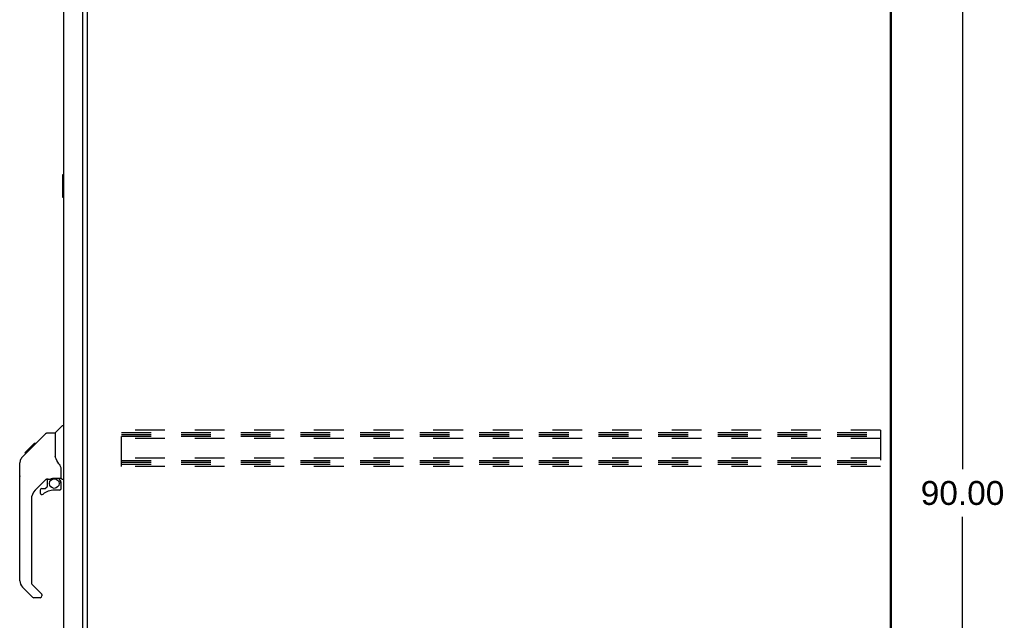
# Model space of a CAD drawing. Header units: inches. Extents: x 0 to 243, y 0 to 157.
# Tile 12 of 18: x 129 to 173, y 47 to 74. Entities that reach past the tile are written whole.
import ezdxf

# ---------------------------------------------------------------- set-up
doc = ezdxf.new("R2010")
doc.units = ezdxf.units.IN
doc.header["$LTSCALE"] = 13.357143
doc.header["$MEASUREMENT"] = 0
doc.linetypes.add('HIDDEN', pattern=[0.2, 0.1, -0.1])
doc.layers.get('0').update_dxf_attribs({"linetype": 'CONTINUOUS'})
doc.layers.add('DEFAULT_2', color=8, linetype='HIDDEN')
doc.layers.add('DIMENSIONS', color=7, linetype='CONTINUOUS')
doc.styles.get("Standard").update_dxf_attribs({"font": 'arial.ttf'})
doc.dimstyles.new('DIMSTYLE_1', dxfattribs={"dimtxt": 1.071429, "dimasz": 1.428571, "dimexe": 0.09, "dimexo": 0.07, "dimgap": 0.0375, "dimtad": 0, "dimtih": 1, "dimtoh": 1, "dimzin": 4, "dimdsep": 46, "dimtxsty": 'Standard', "dimblk": '_FILLED', "dimblk1": '_FILLED', "dimblk2": '_FILLED', "dimcen": 0.09, "dimazin": 1, "dimtfac": 1, "dimtdec": 3, "dimtofl": 0, "dimtmove": 0, "dimatfit": 3, "dimldrblk": '_FILLED', "dimfxl": 1, "dimtolj": 1, "dimtzin": 4, "dimarcsym": 0})

# ---------------------------------------------------------------- blocks, each defined once
blk = doc.blocks.new('_FILLED')
at = {"color": 0, "linetype": 'ByBlock'}
blk.add_solid([(0, 0), (-1, 0.2), (-1, -0.2)], dxfattribs=at)
blk = doc.blocks.new('*D3')
at = {"layer": 'DIMENSIONS', "color": 2, "linetype": 'Continuous'}
for p, q in [((168.59, 98.084), (172.246, 98.084)), ((170.961, 98.084), (170.961, 54.155)), ((170.961, 8.084), (170.961, 52.012)), ((168.59, 8.084), (172.246, 8.084))]:
    blk.add_line(p, q, dxfattribs=at)
at = {"layer": 'DIMENSIONS', "color": 2, "linetype": 'Continuous', "xscale": 1.4285714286, "yscale": 1.4285714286, "zscale": 1.4285714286}
for p, rotation in [((170.961, 98.084), 90), ((170.961, 8.084), 270)]:
    blk.add_blockref('_FILLED', p, dxfattribs=dict(at, rotation=rotation))
at = {"layer": 'DIMENSIONS', "color": 2, "linetype": 'Continuous', "insert": (170.961, 53.619), "char_height": 1.0714, "width": 3.74403, "attachment_point": 2, "line_spacing_factor": 0.9}
blk.add_mtext('90.00', dxfattribs=at)

msp = doc.modelspace()

# ---------------------------------------------------------------- linework, layer by layer
at = {"color": 3, "linetype": 'Continuous'}
for p, q in [((167.715, 97.917), (167.715, 8.25)), ((167.767, 97.98), (167.767, 8.188)), ((130.709, 15.08), (130.709, 95.087)), ((131.563, 14.958), (131.563, 95.21)), ((131.767, 15.376), (131.767, 94.791))]:
    msp.add_line(p, q, dxfattribs=at)
at = {"color": 7, "linetype": 'Continuous'}
for p, q in [((130.649, 67.319), (130.649, 66.349)), ((130.709, 67.334), (130.664, 67.334)), ((130.696, 67.234), (130.696, 66.434)), ((130.664, 66.334), (130.709, 66.334)), ((130.321, 55.778), (130.619, 56.076)), ((130.709, 56.087), (130.647, 56.087)), ((129.274, 55.125), (129.899, 55.749)), ((129.954, 55.773), (130.315, 55.773)), ((130.315, 55.773), (130.315, 54.668)), ((128.966, 54.884), (129.375, 55.293)), ((129.282, 55.133), (129.215, 55.133)), ((129.359, 55.21), (129.292, 55.21)), ((129.375, 55.293), (129.377, 55.295)), ((129.442, 55.293), (129.375, 55.293)), ((129.376, 55.293), (129.443, 55.293)), ((129.377, 55.295), (129.444, 55.295)), ((128.856, 54.706), (129.134, 54.984)), ((128.962, 54.879), (128.965, 54.882)), ((128.962, 54.879), (129.028, 54.879)), ((128.965, 54.882), (129.032, 54.882)), ((129.033, 54.884), (128.966, 54.884)), ((129.114, 54.965), (129.047, 54.965)), ((129.2, 55.051), (129.133, 55.051)), ((129.134, 54.984), (129.267, 55.118)), ((129.161, 55.011), (129.134, 54.984)), ((129.274, 55.125), (129.239, 55.089)), ((130.335, 54.675), (130.315, 54.73)), ((128.729, 53.846), (128.729, 54.432)), ((128.74, 49.144), (128.74, 54.428)), ((130.365, 54.608), (130.335, 54.675)), ((130.591, 53.745), (130.591, 54.152)), ((129.927, 53.711), (129.425, 53.209)), ((129.961, 53.701), (129.961, 53.374)), ((130.003, 53.706), (130.091, 53.706)), ((130.269, 53.747), (130.276, 53.747)), ((130.276, 53.747), (130.571, 53.747)), ((130.453, 53.747), (130.533, 53.667)), ((130.526, 53.66), (130.519, 53.653)), ((130.571, 53.528), (130.591, 53.528)), ((130.591, 53.29), (130.591, 53.528)), ((130.63, 53.706), (130.709, 53.706)), ((129.646, 53.212), (129.646, 53.092)), ((129.725, 53.29), (129.877, 53.29)), ((129.886, 53.294), (129.958, 53.366)), ((130.512, 53.212), (130.276, 53.212)), ((129.252, 52.792), (129.252, 49.059)), ((129.275, 49.003), (129.711, 48.568)), ((129.308, 48.414), (128.856, 48.866)), ((129.725, 48.534), (129.725, 48.469)), ((129.646, 48.391), (129.364, 48.391))]:
    msp.add_line(p, q, dxfattribs=at)
for points in [[(130.694, 67.27), (130.694, 67.264), (130.695, 67.258), (130.695, 67.252), (130.695, 67.246), (130.696, 67.24), (130.696, 67.234)], [(130.696, 66.434), (130.696, 66.427), (130.695, 66.421), (130.695, 66.415), (130.695, 66.409), (130.694, 66.403), (130.694, 66.397)], [(129.899, 55.749), (129.906, 55.756), (129.915, 55.762), (129.924, 55.766), (129.934, 55.77), (129.944, 55.772), (129.954, 55.773)], [(128.856, 54.706), (128.836, 54.685), (128.811, 54.653), (128.789, 54.617), (128.771, 54.579), (128.757, 54.54), (128.747, 54.499), (128.742, 54.458), (128.74, 54.428)], [(129.239, 55.089), (129.217, 55.067), (129.195, 55.045), (129.161, 55.011)], [(130.538, 54.322), (130.489, 54.393), (130.44, 54.47), (130.399, 54.54), (130.365, 54.608)], [(130.591, 54.152), (130.59, 54.175), (130.585, 54.21), (130.576, 54.244), (130.564, 54.276), (130.549, 54.306), (130.538, 54.322)], [(130.091, 53.706), (130.099, 53.706), (130.108, 53.708), (130.118, 53.711), (130.129, 53.715), (130.143, 53.72), (130.157, 53.725), (130.174, 53.731), (130.192, 53.736), (130.211, 53.74), (130.23, 53.744), (130.25, 53.746), (130.269, 53.747)], [(130.571, 53.528), (130.57, 53.542), (130.569, 53.556), (130.566, 53.569), (130.562, 53.583), (130.557, 53.596), (130.552, 53.608), (130.545, 53.621), (130.537, 53.632), (130.528, 53.643), (130.519, 53.653)], [(130.533, 53.667), (130.533, 53.667), (130.532, 53.667), (130.532, 53.666), (130.531, 53.665), (130.529, 53.663), (130.526, 53.66)]]:
    msp.add_lwpolyline(points, dxfattribs=at)
msp.add_circle((130.276, 53.507), 0.217, dxfattribs=at)
for centre, radius, start, end in [((130.664, 67.319), 0.015, 90, 180), ((130.694, 67.319), 0.015, 0, 90), ((130.664, 66.349), 0.015, 180, 270), ((130.694, 66.349), 0.015, 270, 360), ((130.647, 56.048), 0.0394, 90, 135), ((130.335, 55.764), 0.0197, 135, 180), ((128.748, 54.432), 0.0197, 110.9631, 180), ((128.748, 53.846), 0.0197, 180, 246.393), ((130.003, 53.509), 0.197, 90, 127.4405), ((129.949, 53.374), 0.0118, 315, 360), ((130.394, 53.528), 0.197, 0, 45), ((130.571, 53.767), 0.0197, 270, 360), ((130.63, 53.745), 0.0394, 180, 270), ((129.843, 52.792), 0.591, 135, 180), ((129.725, 53.212), 0.0787, 90, 180), ((129.725, 53.092), 0.0787, 180, 309.5212), ((130.276, 52.424), 0.787, 90, 129.5212), ((129.877, 53.302), 0.0118, 270, 315), ((130.512, 53.29), 0.0787, 270, 360), ((129.134, 49.144), 0.394, 180, 225), ((129.331, 49.059), 0.0787, 180, 225), ((129.678, 48.534), 0.0472, 0, 45), ((129.364, 48.469), 0.0787, 225, 270), ((129.646, 48.469), 0.0787, 270, 360)]:
    msp.add_arc(centre, radius, start, end, dxfattribs=at)
at = {"layer": 'DEFAULT_2', "color": 8, "linetype": 'HIDDEN'}
for p, q in [((133.288, 54.271), (133.288, 55.896)), ((167.288, 55.896), (133.288, 55.896)), ((133.288, 55.792), (167.288, 55.792)), ((133.288, 55.709), (167.288, 55.709)), ((133.288, 55.625), (167.288, 55.625)), ((167.288, 55.896), (167.288, 54.271)), ((167.288, 55.521), (133.288, 55.521)), ((167.288, 54.646), (133.288, 54.646)), ((133.288, 54.542), (167.288, 54.542)), ((133.288, 54.459), (167.288, 54.459)), ((133.288, 54.375), (167.288, 54.375)), ((167.288, 54.271), (133.288, 54.271))]:
    msp.add_line(p, q, dxfattribs=at)

# ---------------------------------------------------------------- dimensions: what is measured, and where the dimension line sits
at = {"layer": 'DIMENSIONS', "color": 2, "linetype": 'Continuous'}
dim = msp.add_linear_dim(base=(170.961, 98.084), p1=(168.52, 8.084), p2=(168.52, 98.084), angle=90, dimstyle='DIMSTYLE_1', dxfattribs=at)
dim.commit()
dim.dimension.update_dxf_attribs({"geometry": '*D3', "text_midpoint": (170.956, 53.078), "dimtype": 160})

doc.saveas('drawing.dxf')
